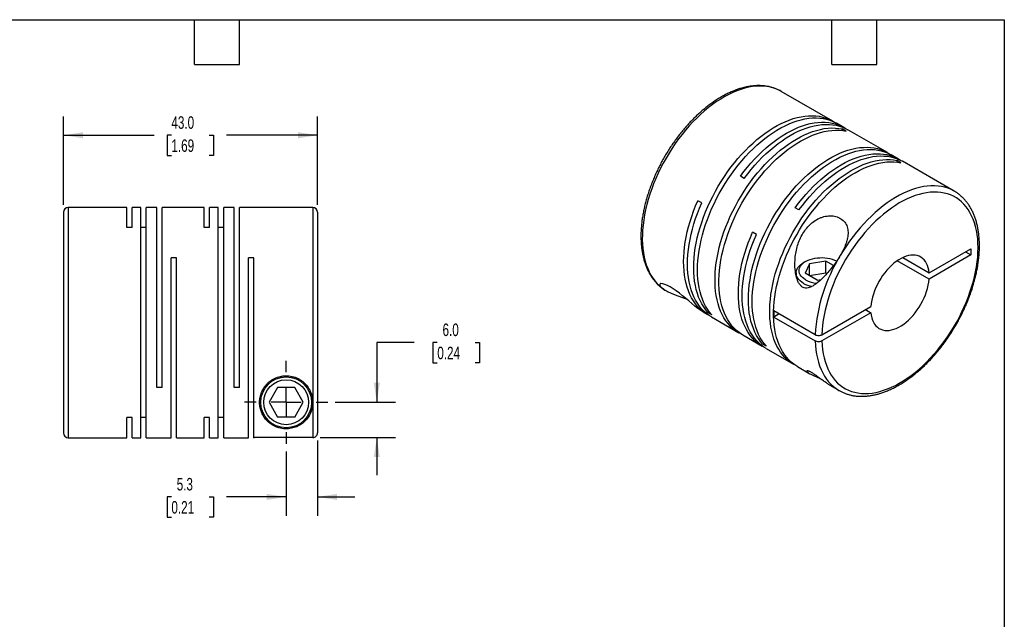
# Model space of a CAD drawing. Header units: millimetres. Extents: x 6 to 273, y 6 to 210.
# Tile 3 of 3: x 106 to 273, y 108 to 210. Entities that reach past the tile are written whole.
import ezdxf

# ---------------------------------------------------------------- set-up
doc = ezdxf.new("R2010")
doc.units = ezdxf.units.MM
doc.linetypes.add('SLD-Center', pattern=[19.05, 15.24, -1.27, 1.27, -1.27])
doc.linetypes.add('SLD-Solid', pattern=[0])
doc.layers.add('CENTER', color=40, linetype='SLD-Center')
doc.layers.add('DIMENSIONS', color=140, linetype='SLD-Solid', lineweight=25)
doc.layers.add('TEXT', color=140, linetype='SLD-Solid', lineweight=25)
doc.styles.add('SLDTEXTSTYLE0', font='TXT', dxfattribs={"width": 0.7})
doc.dimstyles.new('SLDDIMSTYLE0', dxfattribs={"dimtxt": 2.158008, "dimasz": 3.302, "dimexe": 0, "dimexo": 0.0625, "dimgap": 0.539502, "dimtad": 0, "dimtih": 1, "dimtoh": 1, "dimdec": 1, "dimrnd": 1e-09, "dimzin": 12, "dimdsep": 46, "dimtxsty": 'SLDTEXTSTYLE0', "dimsah": 1, "dimcen": 0.09, "dimadec": 0, "dimazin": 3, "dimtfac": 1, "dimtdec": 1, "dimtmove": 0, "dimatfit": 0, "dimfxl": 0, "dimfrac": 2, "dimtolj": 1, "dimtzin": 12, "dimarcsym": 0})
doc.dimstyles.new('SLDDIMSTYLE1', dxfattribs={"dimtxt": 2.158008, "dimasz": 3.302, "dimexe": 0, "dimexo": 0.0625, "dimgap": 0.539502, "dimtad": 0, "dimtih": 1, "dimtoh": 1, "dimdec": 1, "dimrnd": 1e-09, "dimzin": 4, "dimdsep": 46, "dimtxsty": 'SLDTEXTSTYLE0', "dimsah": 1, "dimcen": 0.09, "dimadec": 0, "dimazin": 1, "dimtfac": 1, "dimtdec": 1, "dimtmove": 0, "dimatfit": 0, "dimfxl": 0, "dimfrac": 2, "dimtolj": 1, "dimtzin": 12, "dimarcsym": 0})
doc.dimstyles.new('SLDDIMSTYLE2', dxfattribs={"dimtxt": 2.158008, "dimasz": 3.302, "dimexe": 0, "dimexo": 0.0625, "dimgap": 0.539502, "dimtad": 0, "dimtih": 1, "dimtoh": 1, "dimdec": 1, "dimrnd": 1e-09, "dimzin": 4, "dimdsep": 46, "dimtxsty": 'SLDTEXTSTYLE0', "dimsah": 1, "dimcen": 0.09, "dimadec": 0, "dimazin": 1, "dimtfac": 1, "dimtdec": 1, "dimtofl": 0, "dimtmove": 0, "dimatfit": 3, "dimfxl": 0, "dimfrac": 2, "dimtolj": 1, "dimtzin": 12, "dimarcsym": 0})

# ---------------------------------------------------------------- blocks, each defined once
blk = doc.blocks.new('_D_5')
at = {"layer": 'DIMENSIONS'}
for p, q in [((156.74, 138.26), (156.74, 125.51)), ((151.44, 136.41), (151.44, 125.51)), ((132, 128.69), (131.28, 128.69)), ((131.28, 128.69), (131.28, 125.26)), ((138.41, 128.69), (139.14, 128.69)), ((139.14, 128.69), (139.14, 125.26)), ((151.44, 128.69), (141.34, 128.69)), ((156.74, 128.69), (163.09, 128.69)), ((131.28, 125.26), (132, 125.26)), ((139.14, 125.26), (138.41, 125.26))]:
    blk.add_line(p, q, dxfattribs=at)
for points in [[(151.44, 128.69), (148.14, 129.2), (148.14, 128.18)], [(156.74, 128.69), (160.04, 128.18), (160.04, 129.2)]]:
    blk.add_solid(points, dxfattribs=at)
at = {"layer": 'DIMENSIONS', "char_height": 2.117, "attachment_point": 1, "style": 'SLDTEXTSTYLE0'}
for s, insert in [('5.3', (132.9, 131.9)), ('0.21', (132, 127.99))]:
    blk.add_mtext(s, dxfattribs=dict(at, insert=insert))
blk = doc.blocks.new('_D_6')
at = {"layer": 'DIMENSIONS'}
for p, q in [((173.14, 154.84), (166.79, 154.84)), ((166.79, 154.84), (166.79, 144.72)), ((177.03, 154.84), (176.3, 154.84)), ((176.3, 154.84), (176.3, 151.41)), ((183.44, 154.84), (184.16, 154.84)), ((184.16, 154.84), (184.16, 151.41)), ((176.3, 151.41), (177.03, 151.41)), ((184.16, 151.41), (183.44, 151.41)), ((159.75, 144.72), (169.96, 144.72)), ((157.21, 138.73), (169.96, 138.73)), ((166.79, 138.73), (166.79, 132.38))]:
    blk.add_line(p, q, dxfattribs=at)
for points in [[(166.79, 144.72), (167.29, 148.03), (166.28, 148.03)], [(166.79, 138.73), (166.28, 135.43), (167.29, 135.43)]]:
    blk.add_solid(points, dxfattribs=at)
at = {"layer": 'DIMENSIONS', "char_height": 2.117, "attachment_point": 1, "style": 'SLDTEXTSTYLE0'}
for s, insert in [('6.0', (177.92, 158.06)), ('0.24', (177.03, 154.14))]:
    blk.add_mtext(s, dxfattribs=dict(at, insert=insert))
blk = doc.blocks.new('_D_7')
at = {"layer": 'DIMENSIONS'}
for p, q in [((113.74, 178.19), (113.74, 193.15)), ((156.74, 178.19), (156.74, 193.15)), ((113.74, 189.97), (129.08, 189.97)), ((132, 189.97), (131.28, 189.97)), ((131.28, 189.97), (131.28, 186.54)), ((138.41, 189.97), (139.14, 189.97)), ((139.14, 189.97), (139.14, 186.54)), ((156.74, 189.97), (141.34, 189.97)), ((131.28, 186.54), (132, 186.54)), ((139.14, 186.54), (138.41, 186.54))]:
    blk.add_line(p, q, dxfattribs=at)
for points in [[(113.74, 189.97), (117.04, 189.46), (117.04, 190.48)], [(156.74, 189.97), (153.44, 190.48), (153.44, 189.46)]]:
    blk.add_solid(points, dxfattribs=at)
at = {"layer": 'DIMENSIONS', "char_height": 2.117, "attachment_point": 1, "style": 'SLDTEXTSTYLE0'}
for s, insert in [('43.0', (132, 193.18)), ('1.69', (132, 189.27))]:
    blk.add_mtext(s, dxfattribs=dict(at, insert=insert))
blk = doc.blocks.new('SW_CENTERMARKSYMBOL_1')
at = {"layer": 'CENTER', "color": 0}
for p, q in [((0, 5.08), (0, 7.04)), ((0, 0), (0, 2.54)), ((-5.08, 0), (-7.04, 0)), ((0, 0), (-2.54, 0)), ((0, 0), (0, -2.54)), ((0, 0), (2.54, 0)), ((5.08, 0), (7.04, 0)), ((0, -5.08), (0, -7.04))]:
    blk.add_line(p, q, dxfattribs=at)

msp = doc.modelspace()

# ---------------------------------------------------------------- linework, layer by layer
for p, q in [((243.99, 192.37), (235.29, 197.39)), ((245.9, 191.27), (244.64, 192)), ((246.27, 190.66), (245.62, 191.04)), ((245.62, 190.77), (245.62, 191.04)), ((253.25, 187.02), (246.55, 190.89)), ((255.16, 185.92), (253.9, 186.65)), ((255.54, 185.32), (254.89, 185.69)), ((254.89, 185.42), (254.89, 185.69)), ((264.56, 180.49), (255.81, 185.55)), ((229.02, 182.66), (228.37, 183.04)), ((264.56, 180.49), (264.55, 180.5)), ((221.81, 178.5), (221.16, 178.87)), ((113.74, 176.92), (113.74, 139.52)), ((124.44, 177.72), (114.54, 177.72)), ((114.54, 177.72), (114.54, 138.72)), ((124.44, 174.32), (124.44, 177.72)), ((126.84, 177.72), (125.36, 177.72)), ((125.36, 174.32), (125.36, 177.72)), ((126.84, 138.72), (126.84, 177.72)), ((129.54, 177.72), (127.76, 177.72)), ((127.76, 138.72), (127.76, 177.72)), ((129.54, 147.22), (129.54, 177.72)), ((137.54, 177.72), (130.46, 177.72)), ((130.46, 147.22), (130.46, 177.72)), ((137.54, 174.32), (137.54, 177.72)), ((139.94, 177.72), (138.46, 177.72)), ((138.46, 174.32), (138.46, 177.72)), ((139.94, 138.72), (139.94, 177.72)), ((142.64, 177.72), (140.86, 177.72)), ((140.86, 138.72), (140.86, 177.72)), ((142.64, 147.22), (142.64, 177.72)), ((155.94, 177.72), (143.56, 177.72)), ((143.56, 147.22), (143.56, 177.72)), ((155.94, 177.72), (155.94, 144.72)), ((156.74, 176.92), (156.74, 139.53)), ((238.28, 177.32), (237.63, 177.69)), ((125.36, 174.32), (124.44, 174.32)), ((127.76, 174.32), (126.84, 174.32)), ((138.46, 174.32), (137.54, 174.32)), ((140.86, 174.32), (139.94, 174.32)), ((231.07, 173.15), (230.42, 173.53)), ((260.31, 166.65), (267.4, 170.75)), ((266.48, 170.22), (267.4, 169.69)), ((267.4, 170.75), (267.4, 169.69)), ((132.86, 169.22), (131.94, 169.22)), ((131.94, 138.72), (131.94, 169.22)), ((132.86, 138.72), (132.86, 169.22)), ((145.96, 169.22), (145.04, 169.22)), ((145.04, 138.72), (145.04, 169.22)), ((145.96, 138.72), (145.96, 169.22)), ((239.4, 168.59), (239.05, 168.38)), ((242.83, 168.65), (240.05, 168.21)), ((244.13, 167.9), (242.83, 168.65)), ((242.83, 166.6), (242.83, 168.65)), ((260.31, 165.59), (254.92, 168.7)), ((255.84, 169.24), (260.31, 166.65)), ((267.4, 169.69), (260.31, 165.59)), ((240.05, 168.21), (239.3, 166.6)), ((240.05, 166.17), (240.05, 168.21)), ((237.79, 166.63), (237.79, 166.26)), ((241.34, 165.43), (239.3, 166.6)), ((242.83, 166.6), (240.05, 166.17)), ((241.34, 165.43), (242.04, 165.53)), ((242.99, 166.52), (242.83, 166.6)), ((215.59, 163.74), (215.74, 163.65)), ((215.65, 163.71), (215.73, 163.66)), ((241.03, 156.18), (234.03, 160.22)), ((242.17, 156.18), (250.45, 160.96)), ((249.53, 160.43), (250.45, 159.9)), ((222.15, 159.95), (222.79, 159.58)), ((222.85, 159.93), (223.09, 160.06)), ((223.5, 159.55), (222.85, 159.93)), ((223.44, 159.2), (228.1, 156.51)), ((234.95, 159.69), (234.03, 159.16)), ((234.03, 159.16), (241.03, 155.12)), ((250.45, 159.9), (242.17, 155.12)), ((228.75, 156.14), (232.06, 154.23)), ((232.12, 154.58), (232.35, 154.72)), ((232.77, 154.21), (232.12, 154.58)), ((232.71, 153.85), (237.36, 151.17)), ((238.01, 150.79), (240.14, 149.56)), ((130.46, 147.22), (129.54, 147.22)), ((143.56, 147.22), (142.64, 147.22)), ((150, 147.22), (148.55, 144.72)), ((152.88, 147.22), (150, 147.22)), ((154.33, 144.72), (152.88, 147.22)), ((243.63, 147.55), (245.07, 146.72)), ((245.07, 146.72), (245.08, 146.71)), ((148.55, 144.72), (150, 142.22)), ((152.88, 142.22), (154.33, 144.72)), ((155.94, 144.72), (155.94, 138.73)), ((125.36, 142.12), (124.44, 142.12)), ((124.44, 138.72), (124.44, 142.12)), ((125.36, 138.72), (125.36, 142.12)), ((127.76, 142.12), (126.84, 142.12)), ((138.46, 142.12), (137.54, 142.12)), ((137.54, 138.72), (137.54, 142.12)), ((138.46, 138.72), (138.46, 142.12)), ((140.86, 142.12), (139.94, 142.12)), ((152.88, 142.22), (150, 142.22)), ((114.54, 138.72), (124.44, 138.72)), ((125.36, 138.72), (126.84, 138.72)), ((127.76, 138.72), (131.94, 138.72)), ((132.86, 138.72), (137.54, 138.72)), ((138.46, 138.72), (139.94, 138.72)), ((140.86, 138.72), (145.04, 138.72)), ((145.96, 138.72), (146.04, 138.72)), ((155.94, 138.73), (146.04, 138.73)), ((146.04, 138.72), (146.04, 138.73))]:
    msp.add_line(p, q)
at = {"flags": 128}
for points in [[(235.29, 197.39), (235.05, 197.53), (234.54, 197.76), (234.01, 197.96), (233.45, 198.11), (232.88, 198.22), (232.29, 198.29), (231.68, 198.31), (231.05, 198.28), (230.42, 198.21), (229.77, 198.1), (229.11, 197.94), (228.44, 197.74), (227.76, 197.5), (227.08, 197.22), (226.39, 196.89), (225.7, 196.52), (225.02, 196.11), (224.33, 195.67), (223.64, 195.18), (222.97, 194.66), (222.29, 194.1), (221.63, 193.51), (220.97, 192.89), (220.33, 192.24), (219.7, 191.55), (219.08, 190.84), (218.48, 190.11), (217.9, 189.35), (217.34, 188.56), (216.79, 187.76), (216.27, 186.94), (215.77, 186.1), (215.3, 185.25), (214.85, 184.39), (214.43, 183.52), (214.04, 182.64), (213.67, 181.75), (213.34, 180.87), (213.03, 179.98), (212.76, 179.09), (212.52, 178.21), (212.31, 177.33), (212.13, 176.46), (211.99, 175.6), (211.88, 174.75), (211.8, 173.91), (211.76, 173.1), (211.75, 172.3), (211.78, 171.52), (211.84, 170.76), (211.94, 170.03), (212.07, 169.33), (212.24, 168.65), (212.43, 168), (212.66, 167.38), (212.92, 166.8), (213.22, 166.25), (213.54, 165.74), (213.9, 165.26), (214.28, 164.82), (214.69, 164.42), (215.13, 164.06), (215.59, 163.74)], [(222.85, 159.93), (222.48, 160.38), (222.14, 160.87), (221.82, 161.39), (221.54, 161.95), (221.29, 162.55), (221.07, 163.17), (220.88, 163.83), (220.73, 164.52), (220.61, 165.23), (220.52, 165.97), (220.47, 166.73), (220.45, 167.51), (220.47, 168.32), (220.52, 169.14), (220.6, 169.98), (220.72, 170.83), (220.87, 171.69), (221.06, 172.56), (221.28, 173.44), (221.53, 174.33), (221.81, 175.21), (222.13, 176.1), (222.47, 176.99), (222.84, 177.87), (223.24, 178.75), (223.67, 179.61), (224.13, 180.47), (224.61, 181.32), (225.11, 182.15), (225.64, 182.97), (226.19, 183.76), (226.76, 184.54), (227.34, 185.29), (227.95, 186.02), (228.57, 186.72), (229.2, 187.4), (229.85, 188.04), (230.5, 188.65), (231.17, 189.24), (231.84, 189.78), (232.52, 190.29), (233.21, 190.77), (233.89, 191.2), (234.58, 191.6), (235.27, 191.96), (235.95, 192.27), (236.63, 192.55), (237.31, 192.78), (237.97, 192.97), (238.63, 193.11), (239.28, 193.21), (239.91, 193.27), (240.53, 193.28), (241.14, 193.25), (241.72, 193.18), (242.29, 193.06), (242.84, 192.89), (243.37, 192.69), (243.87, 192.44), (244.31, 192.18)], [(223.5, 159.55), (223.13, 160.01), (222.79, 160.49), (222.47, 161.02), (222.19, 161.58), (221.94, 162.17), (221.72, 162.8), (221.53, 163.46), (221.38, 164.14), (221.26, 164.85), (221.17, 165.59), (221.12, 166.35), (221.1, 167.14), (221.12, 167.94), (221.17, 168.76), (221.25, 169.6), (221.37, 170.45), (221.53, 171.31), (221.71, 172.19), (221.93, 173.07), (222.18, 173.95), (222.46, 174.84), (222.78, 175.72), (223.12, 176.61), (223.49, 177.49), (223.89, 178.37), (224.32, 179.24), (224.78, 180.1), (225.26, 180.94), (225.76, 181.77), (226.29, 182.59), (226.84, 183.39), (227.41, 184.16), (227.99, 184.91), (228.6, 185.64), (229.22, 186.35), (229.85, 187.02), (230.5, 187.67), (231.15, 188.28), (231.82, 188.86), (232.49, 189.41), (233.17, 189.92), (233.86, 190.39), (234.55, 190.83), (235.23, 191.22), (235.92, 191.58), (236.6, 191.9), (237.28, 192.17), (237.96, 192.4), (238.63, 192.59), (239.28, 192.74), (239.93, 192.84), (240.56, 192.9), (241.18, 192.91), (241.79, 192.88), (242.37, 192.8), (242.94, 192.68), (243.49, 192.52), (244.02, 192.31), (244.52, 192.06), (244.64, 192)], [(228.37, 183.04), (228.95, 183.8), (229.54, 184.55), (230.15, 185.26), (230.78, 185.95), (231.42, 186.61), (232.07, 187.24), (232.74, 187.84), (233.41, 188.4), (234.08, 188.93), (234.77, 189.43), (235.45, 189.88), (236.14, 190.3), (236.83, 190.68), (237.51, 191.01), (238.19, 191.31), (238.87, 191.56), (239.54, 191.77), (240.2, 191.94), (240.86, 192.07), (241.5, 192.15), (242.12, 192.18), (242.74, 192.17), (243.33, 192.12), (243.91, 192.02), (244.47, 191.88), (245.01, 191.7), (245.52, 191.47), (246.02, 191.2), (246.22, 191.07)], [(229.02, 182.66), (229.6, 183.43), (230.19, 184.17), (230.8, 184.89), (231.43, 185.58), (232.07, 186.24), (232.72, 186.87), (233.39, 187.46), (234.06, 188.03), (234.73, 188.56), (235.42, 189.05), (236.1, 189.51), (236.79, 189.92), (237.48, 190.3), (238.16, 190.64), (238.85, 190.93), (239.52, 191.19), (240.19, 191.4), (240.86, 191.57), (241.51, 191.69), (242.15, 191.77), (242.78, 191.81), (243.39, 191.8), (243.98, 191.74), (244.56, 191.65), (245.12, 191.51), (245.66, 191.32), (246.17, 191.09), (246.55, 190.89)], [(228.43, 156.34), (227.98, 156.58), (227.51, 156.9), (227.07, 157.25), (226.65, 157.64), (226.26, 158.07), (225.91, 158.55), (225.58, 159.05), (225.28, 159.6), (225.01, 160.17), (224.78, 160.78), (224.57, 161.43), (224.4, 162.1), (224.27, 162.8), (224.16, 163.52), (224.1, 164.27), (224.06, 165.05), (224.06, 165.84), (224.1, 166.66), (224.16, 167.49), (224.27, 168.33), (224.4, 169.19), (224.57, 170.05), (224.78, 170.93), (225.01, 171.81), (225.28, 172.7), (225.58, 173.59), (225.91, 174.47), (226.26, 175.36), (226.65, 176.24), (227.07, 177.11), (227.51, 177.98), (227.98, 178.83), (228.47, 179.67), (228.99, 180.49), (229.52, 181.3), (230.08, 182.08), (230.66, 182.85), (231.26, 183.59), (231.87, 184.3), (232.5, 184.99), (233.14, 185.65), (233.79, 186.28), (234.45, 186.88), (235.12, 187.44), (235.8, 187.97), (236.48, 188.46), (237.17, 188.91), (237.85, 189.33), (238.54, 189.71), (239.23, 190.04), (239.91, 190.34), (240.59, 190.59), (241.26, 190.8), (241.92, 190.97), (242.57, 191.09), (243.21, 191.17), (243.84, 191.2), (244.45, 191.19), (245.05, 191.14), (245.62, 191.04)], [(228.75, 156.14), (228.63, 156.21), (228.16, 156.52), (227.72, 156.87), (227.3, 157.27), (226.91, 157.7), (226.56, 158.17), (226.23, 158.68), (225.93, 159.22), (225.66, 159.8), (225.43, 160.41), (225.22, 161.05), (225.05, 161.72), (224.92, 162.42), (224.81, 163.15), (224.75, 163.9), (224.71, 164.67), (224.71, 165.47), (224.75, 166.28), (224.81, 167.11), (224.92, 167.95), (225.05, 168.81), (225.22, 169.68), (225.43, 170.56), (225.66, 171.44), (225.93, 172.32), (226.23, 173.21), (226.56, 174.1), (226.91, 174.98), (227.3, 175.86), (227.72, 176.74), (228.16, 177.6), (228.63, 178.45), (229.12, 179.29), (229.64, 180.11), (230.17, 180.92), (230.73, 181.71), (231.31, 182.47), (231.91, 183.21), (232.52, 183.93), (233.15, 184.61), (233.79, 185.27), (234.44, 185.9), (235.1, 186.5), (235.77, 187.06), (236.45, 187.59), (237.13, 188.08), (237.82, 188.54), (238.51, 188.95), (239.19, 189.33), (239.88, 189.67), (240.56, 189.96), (241.24, 190.21), (241.91, 190.42), (242.57, 190.59), (243.22, 190.71), (243.86, 190.79), (244.49, 190.83), (245.1, 190.82), (245.7, 190.76), (246.27, 190.66)], [(232.12, 154.58), (231.74, 155.03), (231.4, 155.52), (231.08, 156.05), (230.8, 156.61), (230.55, 157.2), (230.33, 157.83), (230.14, 158.48), (229.99, 159.17), (229.87, 159.88), (229.78, 160.62), (229.73, 161.38), (229.71, 162.17), (229.73, 162.97), (229.78, 163.79), (229.87, 164.63), (229.99, 165.48), (230.14, 166.34), (230.32, 167.21), (230.54, 168.09), (230.79, 168.98), (231.08, 169.86), (231.39, 170.75), (231.73, 171.64), (232.11, 172.52), (232.51, 173.4), (232.94, 174.27), (233.39, 175.13), (233.87, 175.97), (234.37, 176.8), (234.9, 177.62), (235.45, 178.41), (236.02, 179.19), (236.6, 179.94), (237.21, 180.67), (237.83, 181.37), (238.46, 182.05), (239.11, 182.69), (239.77, 183.31), (240.43, 183.89), (241.11, 184.43), (241.79, 184.95), (242.47, 185.42), (243.16, 185.86), (243.85, 186.25), (244.53, 186.61), (245.22, 186.93), (245.9, 187.2), (246.57, 187.43), (247.24, 187.62), (247.9, 187.77), (248.54, 187.87), (249.18, 187.92), (249.8, 187.94), (250.4, 187.91), (250.99, 187.83), (251.55, 187.71), (252.1, 187.55), (252.63, 187.34), (253.13, 187.09), (253.57, 186.83)], [(232.77, 154.21), (232.39, 154.66), (232.05, 155.15), (231.73, 155.67), (231.45, 156.23), (231.2, 156.83), (230.98, 157.45), (230.79, 158.11), (230.64, 158.79), (230.52, 159.51), (230.43, 160.24), (230.38, 161.01), (230.36, 161.79), (230.38, 162.59), (230.43, 163.42), (230.52, 164.25), (230.64, 165.1), (230.79, 165.97), (230.97, 166.84), (231.19, 167.72), (231.44, 168.6), (231.73, 169.49), (232.04, 170.38), (232.38, 171.26), (232.76, 172.15), (233.16, 173.02), (233.59, 173.89), (234.04, 174.75), (234.52, 175.6), (235.03, 176.43), (235.55, 177.24), (236.1, 178.04), (236.67, 178.81), (237.26, 179.57), (237.86, 180.3), (238.48, 181), (239.11, 181.67), (239.76, 182.32), (240.42, 182.93), (241.08, 183.51), (241.76, 184.06), (242.44, 184.57), (243.12, 185.04), (243.81, 185.48), (244.5, 185.88), (245.18, 186.23), (245.87, 186.55), (246.55, 186.82), (247.22, 187.06), (247.89, 187.25), (248.55, 187.39), (249.19, 187.49), (249.83, 187.55), (250.45, 187.56), (251.05, 187.53), (251.64, 187.45), (252.2, 187.34), (252.75, 187.17), (253.28, 186.97), (253.78, 186.72), (253.9, 186.65)], [(237.63, 177.69), (238.21, 178.46), (238.81, 179.2), (239.42, 179.91), (240.04, 180.6), (240.68, 181.26), (241.34, 181.89), (242, 182.49), (242.67, 183.06), (243.35, 183.59), (244.03, 184.08), (244.71, 184.53), (245.4, 184.95), (246.09, 185.33), (246.78, 185.67), (247.46, 185.96), (248.14, 186.22), (248.81, 186.43), (249.47, 186.59), (250.12, 186.72), (250.76, 186.8), (251.39, 186.83), (252, 186.83), (252.6, 186.77), (253.17, 186.68), (253.73, 186.53), (254.27, 186.35), (254.79, 186.12), (255.28, 185.85), (255.48, 185.73)], [(237.69, 150.99), (237.24, 151.24), (236.77, 151.55), (236.33, 151.9), (235.91, 152.3), (235.53, 152.73), (235.17, 153.2), (234.84, 153.71), (234.54, 154.25), (234.27, 154.83), (234.04, 155.44), (233.84, 156.08), (233.67, 156.75), (233.53, 157.45), (233.43, 158.18), (233.36, 158.93), (233.32, 159.7), (233.32, 160.49), (233.36, 161.31), (233.43, 162.14), (233.53, 162.98), (233.67, 163.84), (233.84, 164.71), (234.04, 165.58), (234.27, 166.47), (234.54, 167.35), (234.84, 168.24), (235.17, 169.13), (235.53, 170.01), (235.91, 170.89), (236.33, 171.76), (236.77, 172.63), (237.24, 173.48), (237.73, 174.32), (238.25, 175.14), (238.79, 175.95), (239.35, 176.73), (239.92, 177.5), (240.52, 178.24), (241.13, 178.95), (241.76, 179.64), (242.4, 180.3), (243.05, 180.93), (243.71, 181.53), (244.38, 182.09), (245.06, 182.62), (245.74, 183.11), (246.43, 183.57), (247.12, 183.98), (247.81, 184.36), (248.49, 184.7), (249.17, 184.99), (249.85, 185.24), (250.52, 185.45), (251.18, 185.62), (251.84, 185.74), (252.48, 185.82), (253.1, 185.85), (253.71, 185.84), (254.31, 185.79), (254.89, 185.69)], [(238.01, 150.79), (237.89, 150.86), (237.42, 151.17), (236.98, 151.53), (236.57, 151.92), (236.18, 152.35), (235.82, 152.82), (235.49, 153.33), (235.19, 153.87), (234.92, 154.45), (234.69, 155.06), (234.49, 155.7), (234.32, 156.37), (234.18, 157.07), (234.08, 157.8), (234.01, 158.55), (233.97, 159.32), (233.97, 160.12), (234.01, 160.93), (234.08, 161.76), (234.18, 162.61), (234.32, 163.46), (234.49, 164.33), (234.69, 165.21), (234.92, 166.09), (235.19, 166.98), (235.49, 167.86), (235.82, 168.75), (236.18, 169.64), (236.57, 170.52), (236.98, 171.39), (237.42, 172.25), (237.89, 173.1), (238.38, 173.94), (238.9, 174.77), (239.44, 175.57), (240, 176.36), (240.57, 177.12), (241.17, 177.86), (241.78, 178.58), (242.41, 179.27), (243.05, 179.93), (243.7, 180.56), (244.36, 181.15), (245.03, 181.72), (245.71, 182.24), (246.39, 182.74), (247.08, 183.19), (247.77, 183.61), (248.46, 183.98), (249.14, 184.32), (249.82, 184.61), (250.5, 184.87), (251.17, 185.08), (251.83, 185.24), (252.49, 185.37), (253.13, 185.44), (253.75, 185.48), (254.36, 185.47), (254.96, 185.42), (255.54, 185.32)], [(238.28, 177.32), (238.86, 178.08), (239.46, 178.82), (240.07, 179.54), (240.69, 180.23), (241.33, 180.89), (241.99, 181.52), (242.65, 182.12), (243.32, 182.68), (244, 183.21), (244.68, 183.7), (245.36, 184.16), (246.05, 184.58), (246.74, 184.95), (247.43, 185.29), (248.11, 185.59), (248.79, 185.84), (249.46, 186.05), (250.12, 186.22), (250.77, 186.34), (251.41, 186.42), (252.04, 186.46), (252.65, 186.45), (253.25, 186.4), (253.82, 186.3), (254.38, 186.16), (254.92, 185.97), (255.44, 185.75), (255.81, 185.55)], [(242.17, 155.12), (242.21, 154.37), (242.28, 153.64), (242.39, 152.93), (242.53, 152.25), (242.71, 151.61), (242.92, 150.99), (243.16, 150.4), (243.43, 149.85), (243.73, 149.33), (244.07, 148.84), (244.43, 148.4), (244.82, 147.99), (245.24, 147.63), (245.69, 147.3), (246.16, 147.01), (246.65, 146.77), (247.17, 146.57), (247.71, 146.41), (248.26, 146.3), (248.84, 146.23), (249.43, 146.21), (250.04, 146.23), (250.67, 146.29), (251.3, 146.4), (251.95, 146.55), (252.6, 146.75), (253.26, 146.98), (253.93, 147.26), (254.6, 147.59), (255.27, 147.95), (255.95, 148.35), (256.62, 148.79), (257.29, 149.27), (257.95, 149.78), (258.61, 150.33), (259.26, 150.92), (259.9, 151.53), (260.52, 152.18), (261.14, 152.85), (261.74, 153.56), (262.32, 154.28), (262.88, 155.03), (263.43, 155.8), (263.95, 156.6), (264.45, 157.4), (264.93, 158.23), (265.38, 159.06), (265.81, 159.91), (266.21, 160.77), (266.58, 161.63), (266.93, 162.5), (267.24, 163.37), (267.52, 164.24), (267.77, 165.1), (267.99, 165.96), (268.18, 166.82), (268.33, 167.67), (268.45, 168.5), (268.54, 169.32), (268.59, 170.13), (268.6, 170.91), (268.59, 171.68), (268.54, 172.43), (268.45, 173.15), (268.33, 173.84), (268.18, 174.51), (267.99, 175.15), (267.77, 175.76), (267.52, 176.34), (267.24, 176.88), (266.93, 177.39), (266.58, 177.86), (266.21, 178.29), (265.81, 178.69), (265.38, 179.04), (264.93, 179.35), (264.45, 179.63), (263.95, 179.86), (263.43, 180.04), (262.88, 180.18), (262.32, 180.28), (261.74, 180.34), (261.14, 180.35), (260.52, 180.31), (259.9, 180.24), (259.26, 180.12), (258.61, 179.95), (257.95, 179.74), (257.29, 179.49), (256.62, 179.2), (255.95, 178.86), (255.27, 178.49), (254.6, 178.07), (253.93, 177.62), (253.26, 177.13), (252.6, 176.6), (251.95, 176.04), (251.3, 175.45), (250.67, 174.82), (250.04, 174.17), (249.43, 173.48), (248.84, 172.77), (248.26, 172.04), (247.71, 171.28), (247.17, 170.5), (246.65, 169.71), (246.16, 168.89), (245.69, 168.07), (245.24, 167.23), (244.82, 166.37), (244.43, 165.52), (244.07, 164.65), (243.73, 163.78), (243.43, 162.91), (243.16, 162.05), (242.92, 161.18), (242.71, 160.32), (242.53, 159.47), (242.39, 158.63), (242.28, 157.8), (242.21, 156.98), (242.17, 156.18)], [(264.55, 180.5), (264.55, 180.5), (264.05, 180.76), (263.52, 180.98), (262.98, 181.15), (262.42, 181.28), (261.83, 181.36), (261.23, 181.4), (260.61, 181.4), (259.98, 181.35), (259.34, 181.26), (258.68, 181.12), (258.02, 180.94), (257.34, 180.72), (256.66, 180.45), (255.98, 180.14), (255.29, 179.79), (254.6, 179.4), (253.91, 178.97), (253.23, 178.51), (252.55, 178), (251.87, 177.46), (251.2, 176.88), (250.54, 176.28), (249.89, 175.64), (249.26, 174.97), (248.63, 174.27), (248.02, 173.54), (247.43, 172.79), (246.86, 172.02), (246.31, 171.23), (245.78, 170.41), (245.27, 169.58)], [(223.12, 159.4), (222.86, 159.54), (222.38, 159.83), (221.93, 160.17), (221.51, 160.55), (221.11, 160.96), (220.74, 161.42), (220.4, 161.91), (220.09, 162.43), (219.81, 163), (219.56, 163.59), (219.35, 164.22), (219.17, 164.87), (219.02, 165.56), (218.9, 166.27), (218.82, 167.01), (218.77, 167.77), (218.75, 168.55), (218.77, 169.35), (218.83, 170.17), (218.91, 171.01), (219.03, 171.86), (219.19, 172.72), (219.37, 173.59), (219.59, 174.46), (219.84, 175.34), (220.13, 176.23), (220.44, 177.11), (220.78, 177.99), (221.16, 178.87)], [(223.44, 159.2), (223.08, 159.43), (222.63, 159.76), (222.2, 160.13), (221.8, 160.55), (221.42, 161), (221.08, 161.49), (220.77, 162.01), (220.48, 162.57), (220.23, 163.17), (220.01, 163.8), (219.83, 164.45), (219.68, 165.14), (219.56, 165.85), (219.47, 166.59), (219.42, 167.36), (219.4, 168.14), (219.42, 168.94), (219.47, 169.77), (219.56, 170.6), (219.68, 171.45), (219.83, 172.32), (220.02, 173.19), (220.24, 174.07), (220.49, 174.95), (220.77, 175.84), (221.09, 176.73), (221.43, 177.62), (221.81, 178.5)], [(232.39, 154.05), (232.17, 154.16), (231.69, 154.45), (231.24, 154.79), (230.81, 155.16), (230.41, 155.57), (230.04, 156.03), (229.69, 156.52), (229.38, 157.04), (229.1, 157.6), (228.85, 158.2), (228.63, 158.82), (228.44, 159.48), (228.29, 160.17), (228.17, 160.88), (228.08, 161.62), (228.03, 162.38), (228.02, 163.17), (228.03, 163.97), (228.09, 164.79), (228.17, 165.63), (228.29, 166.48), (228.45, 167.35), (228.63, 168.22), (228.85, 169.1), (229.1, 169.98), (229.39, 170.87), (229.7, 171.76), (230.05, 172.64), (230.42, 173.53)], [(232.71, 153.85), (232.34, 154.08), (231.89, 154.41), (231.46, 154.78), (231.06, 155.2), (230.69, 155.65), (230.34, 156.14), (230.03, 156.67), (229.75, 157.23), (229.5, 157.82), (229.28, 158.45), (229.09, 159.11), (228.94, 159.79), (228.82, 160.51), (228.73, 161.24), (228.68, 162.01), (228.67, 162.79), (228.68, 163.6), (228.74, 164.42), (228.82, 165.26), (228.94, 166.11), (229.1, 166.97), (229.28, 167.84), (229.5, 168.72), (229.75, 169.61), (230.04, 170.49), (230.35, 171.38), (230.7, 172.27), (231.07, 173.15)], [(239.4, 165.48), (239.11, 165.67), (238.86, 165.88), (238.65, 166.1), (238.49, 166.33), (238.37, 166.57), (238.31, 166.82), (238.29, 167.07), (238.32, 167.32), (238.4, 167.56), (238.53, 167.8), (238.7, 168.03), (238.92, 168.25), (239.18, 168.45), (239.48, 168.63), (239.81, 168.79), (240.17, 168.93), (240.56, 169.04), (240.97, 169.13), (241.39, 169.19), (241.82, 169.22), (242.25, 169.23), (242.68, 169.2), (243.11, 169.15), (243.52, 169.07), (243.91, 168.96), (244.28, 168.83), (244.62, 168.67), (244.67, 168.65)], [(260.31, 166.65), (260.25, 167.1), (260.16, 167.52), (260.04, 167.91), (259.88, 168.26), (259.69, 168.58), (259.47, 168.86), (259.22, 169.11), (258.94, 169.31), (258.64, 169.46), (258.31, 169.58), (257.96, 169.65), (257.6, 169.67), (257.22, 169.65), (256.82, 169.58), (256.42, 169.47), (256.01, 169.31), (255.59, 169.11), (255.17, 168.87), (254.76, 168.59), (254.34, 168.27), (253.94, 167.91), (253.55, 167.53), (253.16, 167.11), (252.8, 166.66), (252.45, 166.2), (252.13, 165.71), (251.82, 165.2), (251.55, 164.68), (251.3, 164.15), (251.07, 163.61), (250.88, 163.07), (250.73, 162.53), (250.6, 162), (250.51, 161.48), (250.45, 160.96)], [(239.05, 164.87), (238.74, 165.07), (238.47, 165.28), (238.25, 165.51), (238.06, 165.75), (237.92, 166.01), (237.83, 166.27), (237.79, 166.53), (237.8, 166.79), (237.85, 167.05), (237.95, 167.31), (238.1, 167.56), (238.3, 167.8), (238.54, 168.03), (238.81, 168.24), (239.05, 168.38)], [(250.45, 159.9), (250.51, 159.46), (250.6, 159.04), (250.73, 158.65), (250.88, 158.3), (251.07, 157.98), (251.3, 157.69), (251.55, 157.45), (251.82, 157.25), (252.13, 157.09), (252.45, 156.98), (252.8, 156.91), (253.16, 156.89), (253.55, 156.91), (253.94, 156.98), (254.34, 157.09), (254.76, 157.25), (255.17, 157.45), (255.59, 157.69), (256.01, 157.97), (256.42, 158.29), (256.82, 158.64), (257.22, 159.03), (257.6, 159.45), (257.96, 159.89), (258.31, 160.36), (258.64, 160.85), (258.94, 161.36), (259.22, 161.88), (259.47, 162.41), (259.69, 162.95), (259.88, 163.49), (260.04, 164.03), (260.16, 164.56), (260.25, 165.08), (260.31, 165.59)], [(222.15, 159.95), (222.14, 159.95), (221.84, 160.14), (221.51, 160.36), (221.16, 160.62), (220.67, 161.01), (220.13, 161.46), (219.63, 161.89), (219.09, 162.35), (218.57, 162.78), (218.03, 163.21), (217.5, 163.6), (216.98, 163.96), (216.48, 164.26), (216.01, 164.51), (215.57, 164.7), (215.2, 164.81), (214.9, 164.83), (214.73, 164.75), (214.7, 164.6), (214.8, 164.4), (214.93, 164.25), (215.1, 164.09), (215.33, 163.92), (215.59, 163.74), (215.59, 163.74)], [(241.03, 155.12), (241.07, 154.35), (241.15, 153.6), (241.26, 152.88), (241.4, 152.18), (241.58, 151.52), (241.78, 150.88), (242.03, 150.27), (242.3, 149.7), (242.6, 149.16), (242.94, 148.66), (243.3, 148.2), (243.7, 147.77), (244.12, 147.39), (244.56, 147.04), (245.04, 146.73), (245.07, 146.72)]]:
    msp.add_lwpolyline(points, dxfattribs=at)
for radius in [4.3, 3.8]:
    msp.add_circle((151.44, 144.72), radius)
for centre, radius, start, end in [((114.54, 176.92), 0.8, 90, 180), ((155.94, 176.92), 0.8, 0, 90), ((269.53, 154.55), 28.54, 148.2108, 176.721), ((241.86, 170), 5.14, 241.4539, 263.7507), ((241.63, 169.48), 5.28, 240.7581, 257.208), ((252.41, 159.69), 18.38, 178.3456, 181.6544), ((114.54, 139.52), 0.8, 180, 270)]:
    msp.add_arc(centre, radius, start, end)
for points, knots in [([(235.28, 197.39), (235.19, 197.45), (234.93, 197.6), (234.49, 197.8), (233.97, 197.99), (233.43, 198.15), (232.88, 198.26), (232.31, 198.34), (231.72, 198.38), (231.12, 198.38), (230.5, 198.33), (229.88, 198.25), (229.24, 198.13), (228.6, 197.97), (227.95, 197.76), (227.29, 197.52), (226.63, 197.24), (225.97, 196.92), (225.31, 196.57), (224.65, 196.18), (223.99, 195.76), (223.34, 195.3), (222.69, 194.81), (222.05, 194.28), (221.42, 193.73), (220.79, 193.15), (220.18, 192.54), (219.58, 191.9), (218.99, 191.24), (218.42, 190.56), (217.86, 189.85), (217.32, 189.12), (216.8, 188.38), (216.29, 187.62), (215.81, 186.84), (215.35, 186.05), (214.91, 185.24), (214.49, 184.43), (214.1, 183.61), (213.73, 182.78), (213.39, 181.94), (213.07, 181.1), (212.78, 180.26), (212.52, 179.42), (212.29, 178.59), (212.09, 177.75), (211.92, 176.93), (211.78, 176.11), (211.66, 175.3), (211.58, 174.5), (211.53, 173.71), (211.51, 172.94), (211.53, 172.18), (211.57, 171.44), (211.65, 170.72), (211.76, 170.02), (211.9, 169.34), (212.07, 168.69), (212.27, 168.07), (212.51, 167.47), (212.77, 166.9), (213.06, 166.37), (213.38, 165.86), (213.73, 165.39), (214.11, 164.95), (214.51, 164.55), (214.94, 164.19), (215.26, 163.95), (215.45, 163.83), (215.48, 163.81)], [0, 0, 0, 0, 0.009, 0.023708, 0.038422, 0.053163, 0.067948, 0.082791, 0.097701, 0.112682, 0.127734, 0.14285, 0.158025, 0.173249, 0.188512, 0.203805, 0.219119, 0.234447, 0.249782, 0.265119, 0.280455, 0.295787, 0.311113, 0.326433, 0.341745, 0.35705, 0.372349, 0.387641, 0.402927, 0.418208, 0.433484, 0.448756, 0.464025, 0.479291, 0.494556, 0.509821, 0.525085, 0.540351, 0.555618, 0.570887, 0.586159, 0.601436, 0.616717, 0.632005, 0.647298, 0.662599, 0.677907, 0.693224, 0.708549, 0.723883, 0.739225, 0.754575, 0.769932, 0.785292, 0.800654, 0.816012, 0.83136, 0.84669, 0.861995, 0.877264, 0.892488, 0.907655, 0.922756, 0.937786, 0.952741, 0.967624, 0.982441, 0.997205, 1, 1, 1, 1]), ([(245.09, 146.71), (245.15, 146.67), (245.38, 146.54), (245.78, 146.35), (246.29, 146.15), (246.83, 145.99), (247.38, 145.86), (247.95, 145.78), (248.54, 145.74), (249.13, 145.73), (249.75, 145.77), (250.37, 145.84), (251, 145.96), (251.65, 146.11), (252.3, 146.31), (252.95, 146.54), (253.61, 146.82), (254.27, 147.13), (254.93, 147.48), (255.59, 147.86), (256.25, 148.28), (256.9, 148.73), (257.55, 149.22), (258.2, 149.74), (258.83, 150.28), (259.46, 150.86), (260.07, 151.47), (260.68, 152.1), (261.27, 152.75), (261.84, 153.43), (262.4, 154.14), (262.95, 154.86), (263.47, 155.6), (263.98, 156.36), (264.47, 157.14), (264.93, 157.93), (265.38, 158.73), (265.8, 159.54), (266.19, 160.36), (266.57, 161.19), (266.91, 162.03), (267.23, 162.86), (267.53, 163.7), (267.79, 164.54), (268.03, 165.38), (268.23, 166.21), (268.41, 167.04), (268.56, 167.86), (268.68, 168.68), (268.76, 169.48), (268.82, 170.27), (268.84, 171.04), (268.84, 171.8), (268.8, 172.55), (268.72, 173.27), (268.62, 173.97), (268.49, 174.65), (268.32, 175.31), (268.12, 175.94), (267.89, 176.54), (267.64, 177.11), (267.35, 177.66), (267.03, 178.17), (266.69, 178.64), (266.31, 179.08), (265.92, 179.49), (265.5, 179.86), (265.05, 180.19), (264.73, 180.4), (264.56, 180.5), (264.55, 180.5)], [0, 0, 0, 0, 0.0059704, 0.0205339, 0.0351007, 0.0496906, 0.0643215, 0.0790077, 0.0937589, 0.1085801, 0.1234711, 0.1384282, 0.1534443, 0.1685106, 0.1836173, 0.198755, 0.213915, 0.2290897, 0.2442728, 0.2594594, 0.2746446, 0.2898261, 0.3050022, 0.3201719, 0.3353348, 0.3504906, 0.3656395, 0.3807819, 0.3959182, 0.4110492, 0.4261754, 0.4412976, 0.4564166, 0.4715331, 0.4866481, 0.5017622, 0.5168763, 0.531991, 0.5471072, 0.5622256, 0.577347, 0.5924723, 0.6076023, 0.6227377, 0.6378794, 0.6530281, 0.6681843, 0.6833486, 0.6985213, 0.7137026, 0.7288923, 0.7440898, 0.7592939, 0.7745029, 0.7897135, 0.804921, 0.8201197, 0.8353027, 0.8504619, 0.8655875, 0.8806695, 0.8956973, 0.9106619, 0.9255562, 0.9403767, 0.9551246, 0.969806, 0.9844323, 0.999019, 1, 1, 1, 1]), ([(245.27, 169.58), (245.46, 169.9), (245.63, 170.23), (245.96, 170.89), (246.1, 171.23), (246.28, 171.73), (246.34, 171.9), (246.43, 172.23), (246.47, 172.4), (246.56, 172.9), (246.6, 173.23), (246.58, 173.71), (246.57, 173.86), (246.52, 174.17), (246.48, 174.31), (246.39, 174.59), (246.33, 174.73), (246.2, 174.99), (246.12, 175.11), (245.86, 175.46), (245.63, 175.66), (245.26, 175.91), (245.12, 175.98), (244.84, 176.1), (244.68, 176.15), (244.22, 176.28), (243.89, 176.32), (243.38, 176.31), (243.2, 176.3), (242.85, 176.25), (242.68, 176.22), (242.34, 176.13), (242.17, 176.07), (241.83, 175.94), (241.66, 175.87), (241.17, 175.62), (240.86, 175.42), (240.43, 175.08), (240.29, 174.96), (240.02, 174.7), (239.89, 174.57), (239.52, 174.16), (239.29, 173.86), (238.88, 173.24), (238.7, 172.91), (238.39, 172.25), (238.25, 171.91), (238.02, 171.22), (237.92, 170.86), (237.76, 170.14), (237.7, 169.77), (237.57, 168.67), (237.56, 167.94), (237.67, 166.84), (237.73, 166.48), (237.85, 165.95), (237.9, 165.77), (238.02, 165.43), (238.09, 165.26), (238.24, 164.94), (238.33, 164.79), (238.54, 164.52), (238.65, 164.4), (238.9, 164.21), (239.04, 164.14), (239.32, 164.06), (239.46, 164.05), (239.88, 164.08), (240.16, 164.18), (240.69, 164.45), (240.95, 164.62), (241.45, 165), (241.69, 165.21), (242.18, 165.66), (242.42, 165.9), (243.13, 166.65), (243.59, 167.19), (244.25, 168.05), (244.46, 168.34), (244.88, 168.95), (245.08, 169.27), (245.27, 169.58)], [0, 0, 0, 0, 0.03125, 0.03125, 0.0625, 0.0625, 0.078125, 0.078125, 0.09375, 0.09375, 0.125, 0.125, 0.140625, 0.140625, 0.15625, 0.15625, 0.171875, 0.171875, 0.1875, 0.1875, 0.21875, 0.21875, 0.234375, 0.234375, 0.25, 0.25, 0.28125, 0.28125, 0.296875, 0.296875, 0.3125, 0.3125, 0.328125, 0.328125, 0.34375, 0.34375, 0.375, 0.375, 0.390625, 0.390625, 0.40625, 0.40625, 0.4375, 0.4375, 0.46875, 0.46875, 0.5, 0.5, 0.53125, 0.53125, 0.5625, 0.5625, 0.625, 0.625, 0.65625, 0.65625, 0.671875, 0.671875, 0.6875, 0.6875, 0.703125, 0.703125, 0.71875, 0.71875, 0.734375, 0.734375, 0.75, 0.75, 0.78125, 0.78125, 0.8125, 0.8125, 0.84375, 0.84375, 0.875, 0.875, 0.9375, 0.9375, 0.96875, 0.96875, 1, 1, 1, 1]), ([(215.59, 163.74), (215.77, 163.63), (216.08, 163.45), (216.63, 163.19), (217.17, 162.96), (217.76, 162.73), (218.37, 162.52), (218.85, 162.37), (219.12, 162.29), (219.18, 162.27)], [0, 0, 0, 0, 0.198602, 0.351708, 0.504837, 0.661899, 0.81897, 0.959176, 1, 1, 1, 1]), ([(241.03, 156.18), (241.11, 156.14), (241.2, 156.1), (241.39, 156.06), (241.5, 156.05), (241.81, 156.05), (242.02, 156.09), (242.17, 156.18)], [0, 0, 0, 0, 0.25, 0.25, 0.5, 0.5, 1, 1, 1, 1]), ([(242.17, 155.12), (242.09, 155.08), (242, 155.04), (241.81, 155), (241.71, 154.98), (241.39, 154.98), (241.18, 155.03), (241.03, 155.12)], [0, 0, 0, 0, 0.25, 0.25, 0.5, 0.5, 1, 1, 1, 1]), ([(240.32, 149.81), (240.25, 149.85), (240.12, 149.92), (239.97, 149.99), (239.83, 150.05), (239.71, 150.08), (239.62, 150.08), (239.58, 150.05), (239.6, 149.97), (239.72, 149.84), (239.95, 149.67), (240.29, 149.47), (240.7, 149.27), (241.15, 149.07), (241.52, 148.9), (241.77, 148.8), (241.84, 148.76)], [0, 0, 0, 0, 0.041423, 0.079033, 0.117699, 0.167693, 0.218888, 0.293865, 0.370495, 0.477084, 0.58634, 0.691196, 0.798853, 0.880326, 0.963938, 1, 1, 1, 1]), ([(155.94, 144.72), (155.94, 144.99), (155.92, 145.26), (155.81, 145.82), (155.73, 146.11), (155.56, 146.53), (155.5, 146.67), (155.35, 146.95), (155.27, 147.09), (155, 147.49), (154.79, 147.75), (154.42, 148.1), (154.28, 148.22), (154, 148.43), (153.85, 148.53), (153.55, 148.7), (153.38, 148.79), (153.05, 148.93), (152.87, 148.99), (152.35, 149.15), (151.97, 149.21), (151.42, 149.23), (151.23, 149.22), (150.86, 149.19), (150.67, 149.16), (150.13, 149.04), (149.79, 148.92), (149.3, 148.69), (149.14, 148.6), (148.84, 148.4), (148.7, 148.3), (148.44, 148.08), (148.31, 147.97), (148.08, 147.72), (147.97, 147.59), (147.67, 147.2), (147.51, 146.93), (147.31, 146.51), (147.25, 146.37), (147.15, 146.08), (147.11, 145.94), (147, 145.52), (146.96, 145.25), (146.93, 144.7), (146.94, 144.44), (147, 143.93), (147.06, 143.68), (147.19, 143.21), (147.28, 142.99), (147.49, 142.55), (147.61, 142.35), (148.02, 141.76), (148.34, 141.42), (148.94, 140.97), (149.16, 140.83), (149.53, 140.65), (149.66, 140.59), (149.93, 140.48), (150.07, 140.43), (150.38, 140.35), (150.54, 140.31), (150.89, 140.25), (151.07, 140.24), (151.44, 140.22), (151.63, 140.22), (151.99, 140.25), (152.17, 140.28), (152.67, 140.38), (152.96, 140.48), (153.48, 140.7), (153.72, 140.83), (154.14, 141.12), (154.34, 141.27), (154.69, 141.6), (154.85, 141.78), (155.29, 142.34), (155.52, 142.76), (155.76, 143.45), (155.83, 143.69), (155.92, 144.2), (155.94, 144.46), (155.94, 144.72)], [0, 0, 0, 0, 0.03125, 0.03125, 0.0625, 0.0625, 0.078125, 0.078125, 0.09375, 0.09375, 0.125, 0.125, 0.140625, 0.140625, 0.15625, 0.15625, 0.171875, 0.171875, 0.1875, 0.1875, 0.21875, 0.21875, 0.234375, 0.234375, 0.25, 0.25, 0.28125, 0.28125, 0.296875, 0.296875, 0.3125, 0.3125, 0.328125, 0.328125, 0.34375, 0.34375, 0.375, 0.375, 0.390625, 0.390625, 0.40625, 0.40625, 0.4375, 0.4375, 0.46875, 0.46875, 0.5, 0.5, 0.53125, 0.53125, 0.5625, 0.5625, 0.625, 0.625, 0.65625, 0.65625, 0.671875, 0.671875, 0.6875, 0.6875, 0.703125, 0.703125, 0.71875, 0.71875, 0.734375, 0.734375, 0.75, 0.75, 0.78125, 0.78125, 0.8125, 0.8125, 0.84375, 0.84375, 0.875, 0.875, 0.9375, 0.9375, 0.96875, 0.96875, 1, 1, 1, 1]), ([(243.63, 147.55), (243.6, 147.57), (243.42, 147.66), (243.06, 147.9), (242.55, 148.25), (242.06, 148.6), (241.62, 148.93), (241.28, 149.17), (240.97, 149.39), (240.73, 149.55), (240.51, 149.7), (240.38, 149.77), (240.32, 149.81)], [0, 0, 0, 0, 0.04376, 0.214801, 0.376002, 0.541272, 0.644633, 0.750333, 0.81848, 0.88834, 0.943359, 1, 1, 1, 1]), ([(155.94, 138.73), (156.05, 138.73), (156.15, 138.76), (156.34, 138.84), (156.43, 138.89), (156.65, 139.12), (156.74, 139.32), (156.74, 139.53)], [0, 0, 0, 0, 0.25, 0.25, 0.5, 0.5, 1, 1, 1, 1])]:
    msp.add_open_spline(points, degree=3, knots=knots)
at = {"layer": 'TEXT'}
for p, q in [((6.35, 209.55), (273.05, 209.55)), ((135.89, 201.93), (135.89, 209.55)), ((143.51, 201.93), (143.51, 209.55)), ((243.84, 201.93), (243.84, 209.55)), ((251.46, 201.93), (251.46, 209.55)), ((273.05, 209.55), (273.05, 6.35)), ((135.89, 201.93), (143.51, 201.93)), ((243.84, 201.93), (251.46, 201.93))]:
    msp.add_line(p, q, dxfattribs=at)

# ---------------------------------------------------------------- block references
at = {"layer": 'CENTER'}
msp.add_blockref('SW_CENTERMARKSYMBOL_1', (151.44, 144.72), dxfattribs=at)

# ---------------------------------------------------------------- dimensions: what is measured, and where the dimension line sits
at = {"layer": 'DIMENSIONS'}
for base, p1, p2, dimstyle, picture, middle in [((113.74, 189.97), (156.74, 176.92), (113.74, 176.92), 'SLDDIMSTYLE2', '_D_7', (135.21, 189.97)), ((156.74, 128.69), (151.44, 137.68), (156.74, 139.53), 'SLDDIMSTYLE0', '_D_5', (135.21, 128.69))]:
    dim = msp.add_linear_dim(base=base, p1=p1, p2=p2, dimstyle=dimstyle, dxfattribs=at)
    dim.commit()
    dim.dimension.update_dxf_attribs({"geometry": picture, "text_midpoint": middle, "dimtype": 160})
dim = msp.add_linear_dim(base=(166.79, 144.72), p1=(155.94, 138.73), p2=(158.48, 144.72), angle=90, dimstyle='SLDDIMSTYLE1', dxfattribs=at)
dim.commit()
dim.dimension.update_dxf_attribs({"geometry": '_D_6', "text_midpoint": (166.79, 154.84), "dimtype": 160})

doc.saveas('drawing.dxf')
